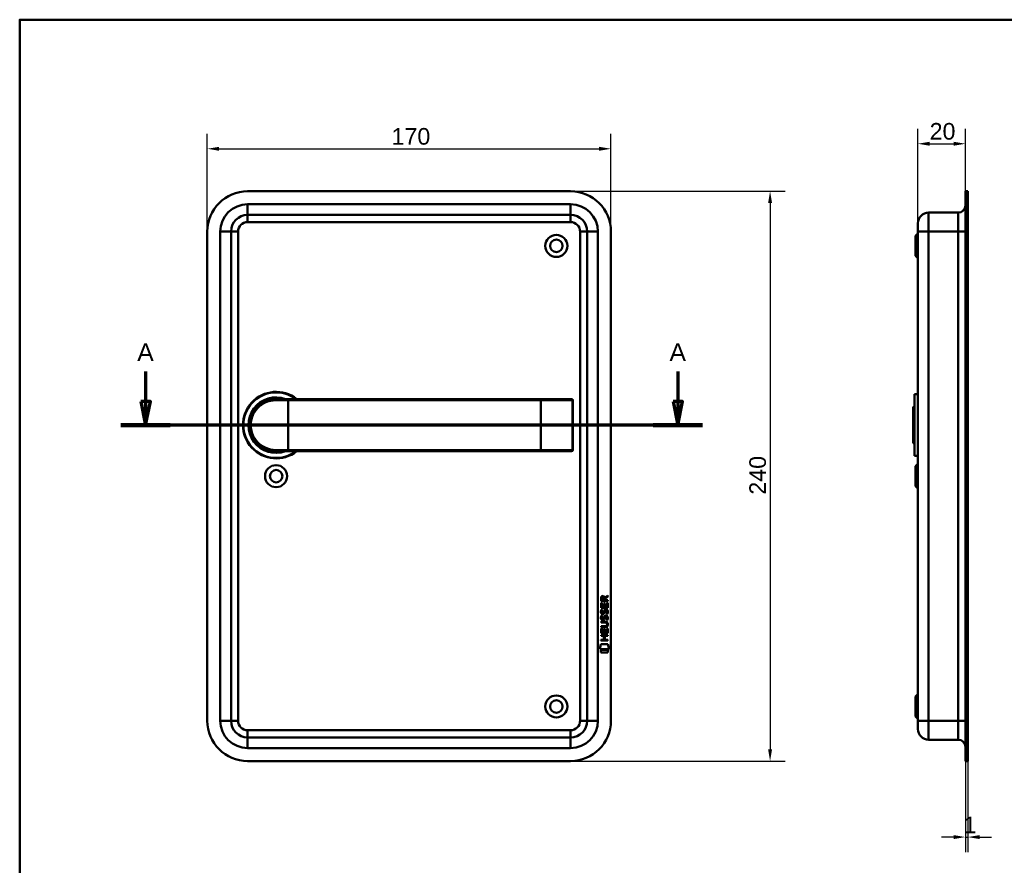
# Model space of a CAD drawing. Header units: millimetres. Extents: x 20 to 833, y 20 to 574.
# Tile 3 of 4: x 20 to 435, y 218 to 574. Entities that reach past the tile are written whole.
import ezdxf

# ---------------------------------------------------------------- set-up
doc = ezdxf.new("R2010")
doc.units = ezdxf.units.MM
doc.header["$LTSCALE"] = 2
for name, color, linetype, lineweight in [('Bemaßungen(DIN)', 7, 'Continuous', 25), ('Schnittansichtslinien(DIN)', 7, 'Continuous', 70), ('Sichtbare Kanten(DIN)', 7, 'Continuous', 50), ('Sichtbare tangentiale Kanten(DIN)', 7, 'Continuous', 50), ('Skizziergeometrie(DIN)', 7, 'Continuous', 50)]:
    doc.layers.add(name, color=color, linetype=linetype, lineweight=lineweight)
doc.styles.add('Aktuell-DINGroßer Text', font='arial.ttf')
doc.styles.add('STANDARD-DIN~0', font='arial.ttf')
doc.dimstyles.new('CAD-LAN', dxfattribs={"dimscale": 2, "dimtxt": 3.5, "dimasz": 2.5, "dimexe": 3.175, "dimexo": 0, "dimgap": 0.8, "dimtad": 1, "dimrnd": 1e-08, "dimtxsty": 'STANDARD-DIN~0', "dimcen": 0.09, "dimdle": 10, "dimclrd": 250, "dimclre": 250, "dimclrt": 250, "dimadec": 0, "dimazin": 2, "dimtfac": 1, "dimtmove": 0, "dimatfit": 3, "dimfxl": 1, "dimtolj": 1, "dimtzin": 0, "dimlwd": 25, "dimlwe": 25, "dimarcsym": 0})

# ---------------------------------------------------------------- blocks, each defined once
blk = doc.blocks.new('Ränder Standardrahmen')
at = {"layer": 'Skizziergeometrie(DIN)', "flags": 128}
blk.add_lwpolyline([(10, 10), (10, 287), (410, 287), (410, 10), (10, 10)], dxfattribs=at)
blk = doc.blocks.new('*D18')
at = {"layer": 'Bemaßungen(DIN)', "color": 250, "linetype": 'Continuous', "lineweight": 25, "true_color": 0x3f3f3f, "transparency": 16777216}
for p, q in [((398.23, 488.25), (398.23, 528.1)), ((418.23, 501.75), (418.23, 528.1)), ((403.23, 521.75), (413.23, 521.75))]:
    blk.add_line(p, q, dxfattribs=at)
at = {"layer": 'Bemaßungen(DIN)', "color": 250, "linetype": 'Continuous', "true_color": 0x3f3f3f, "transparency": 16777216}
for points in [[(403.23, 522.58), (403.23, 520.91), (398.23, 521.75)], [(413.23, 522.58), (413.23, 520.91), (418.23, 521.75)]]:
    blk.add_solid(points, dxfattribs=at)
at = {"layer": 'Defpoints', "color": 0, "linetype": 'Continuous', "transparency": 16777216}
for p in [(418.23, 521.75), (418.23, 501.75), (398.23, 488.25)]:
    blk.add_point(p, dxfattribs=at)
at = {"layer": 'Bemaßungen(DIN)', "color": 250, "linetype": 'Continuous', "lineweight": 25, "true_color": 0x3f3f3f, "transparency": 16777216, "insert": (403.17, 530.49), "char_height": 7, "attachment_point": 1, "style": 'STANDARD-DIN~0'}
blk.add_mtext('\\A1;20', dxfattribs=at)
blk = doc.blocks.new('*D19')
at = {"layer": 'Bemaßungen(DIN)', "color": 250, "linetype": 'Continuous', "lineweight": 25, "true_color": 0x3f3f3f, "transparency": 16777216}
for p, q in [((418.23, 261.75), (418.23, 223.4)), ((419.23, 261.75), (419.23, 223.4)), ((413.23, 229.75), (408.23, 229.75)), ((418.23, 229.75), (419.23, 229.75)), ((424.23, 229.75), (429.23, 229.75))]:
    blk.add_line(p, q, dxfattribs=at)
at = {"layer": 'Bemaßungen(DIN)', "color": 250, "linetype": 'Continuous', "true_color": 0x3f3f3f, "transparency": 16777216}
for points in [[(413.23, 230.58), (413.23, 228.91), (418.23, 229.75)], [(424.23, 230.58), (424.23, 228.91), (419.23, 229.75)]]:
    blk.add_solid(points, dxfattribs=at)
at = {"layer": 'Defpoints', "color": 0, "linetype": 'Continuous', "transparency": 16777216}
for p in [(418.23, 261.75), (419.23, 261.75), (419.23, 229.75)]:
    blk.add_point(p, dxfattribs=at)
at = {"layer": 'Bemaßungen(DIN)', "color": 250, "linetype": 'Continuous', "lineweight": 25, "true_color": 0x3f3f3f, "transparency": 16777216, "insert": (417.44, 238.37), "char_height": 7, "attachment_point": 1, "style": 'STANDARD-DIN~0'}
blk.add_mtext('\\A1;1', dxfattribs=at)
blk = doc.blocks.new('*D20')
at = {"layer": 'Bemaßungen(DIN)', "color": 250, "linetype": 'Continuous', "lineweight": 25, "true_color": 0x3f3f3f, "transparency": 16777216}
for p, q in [((98.99, 484.75), (98.99, 525.98)), ((268.99, 484.75), (268.99, 525.98)), ((103.99, 519.63), (263.99, 519.63))]:
    blk.add_line(p, q, dxfattribs=at)
at = {"layer": 'Bemaßungen(DIN)', "color": 250, "linetype": 'Continuous', "true_color": 0x3f3f3f, "transparency": 16777216}
for points in [[(103.99, 520.46), (103.99, 518.79), (98.99, 519.63)], [(263.99, 520.46), (263.99, 518.79), (268.99, 519.63)]]:
    blk.add_solid(points, dxfattribs=at)
at = {"layer": 'Defpoints', "color": 0, "linetype": 'Continuous', "transparency": 16777216}
for p in [(268.99, 519.63), (98.99, 484.75), (268.99, 484.75)]:
    blk.add_point(p, dxfattribs=at)
at = {"layer": 'Bemaßungen(DIN)', "color": 250, "linetype": 'Continuous', "lineweight": 25, "true_color": 0x3f3f3f, "transparency": 16777216, "insert": (176.59, 528.37), "char_height": 7, "attachment_point": 1, "style": 'STANDARD-DIN~0'}
blk.add_mtext('\\A1;170', dxfattribs=at)
blk = doc.blocks.new('*D21')
at = {"layer": 'Bemaßungen(DIN)', "color": 250, "linetype": 'Continuous', "lineweight": 25, "true_color": 0x3f3f3f, "transparency": 16777216}
for p, q in [((251.99, 501.75), (342.34, 501.75)), ((335.99, 496.75), (335.99, 266.75)), ((251.99, 261.75), (342.34, 261.75))]:
    blk.add_line(p, q, dxfattribs=at)
at = {"layer": 'Bemaßungen(DIN)', "color": 250, "linetype": 'Continuous', "true_color": 0x3f3f3f, "transparency": 16777216}
for points in [[(335.15, 496.75), (336.82, 496.75), (335.99, 501.75)], [(335.15, 266.75), (336.82, 266.75), (335.99, 261.75)]]:
    blk.add_solid(points, dxfattribs=at)
at = {"layer": 'Defpoints', "color": 0, "linetype": 'Continuous', "transparency": 16777216}
for p in [(251.99, 501.75), (251.99, 261.75), (335.99, 261.75)]:
    blk.add_point(p, dxfattribs=at)
at = {"layer": 'Bemaßungen(DIN)', "color": 250, "linetype": 'Continuous', "lineweight": 25, "true_color": 0x3f3f3f, "transparency": 16777216, "insert": (327.24, 373.96), "char_height": 7, "attachment_point": 1, "rotation": 90, "style": 'STANDARD-DIN~0'}
blk.add_mtext('\\A1;240', dxfattribs=at)
blk = doc.blocks.new('2DTransSchnitt0')
at = {"layer": 'Schnittansichtslinien(DIN)', "linetype": 'Continuous'}
for p, q in [((36.51, 212.9), (36.51, 206.62)), ((148.56, 212.9), (148.56, 206.62)), ((35.51, 206.62), (36.51, 201.62)), ((37.51, 206.62), (35.51, 206.62)), ((36.51, 206.62), (36.51, 201.62)), ((36.51, 201.62), (37.51, 206.62)), ((147.56, 206.62), (148.56, 201.62)), ((149.56, 206.62), (147.56, 206.62)), ((148.56, 206.62), (148.56, 201.62)), ((148.56, 201.62), (149.56, 206.62)), ((153.76, 201.62), (31.3, 201.62))]:
    blk.add_line(p, q, dxfattribs=at)
at = {"layer": 'Schnittansichtslinien(DIN)', "linetype": 'Continuous', "lineweight": 140}
for p, q in [((41.71, 201.62), (31.3, 201.62)), ((153.76, 201.62), (143.36, 201.62))]:
    blk.add_line(p, q, dxfattribs=at)
at = {"layer": 'Schnittansichtslinien(DIN)', "linetype": 'Continuous', "flags": 128}
for points in [[(35.51, 206.62), (36.51, 201.62), (37.51, 206.62), (35.51, 206.62)], [(147.56, 206.62), (148.56, 201.62), (149.56, 206.62), (147.56, 206.62)]]:
    blk.add_lwpolyline(points, dxfattribs=at)
at = {"layer": 'Schnittansichtslinien(DIN)'}
for points in [[(35.51, 206.62), (36.51, 201.62), (37.51, 206.62), (35.51, 206.62)], [(147.56, 206.62), (148.56, 201.62), (149.56, 206.62), (147.56, 206.62)]]:
    blk.add_solid(points, dxfattribs=at)
at = {"layer": 'Schnittansichtslinien(DIN)', "char_height": 3.73, "attachment_point": 7, "style": 'Aktuell-DINGroßer Text'}
for insert in [(34.75, 215.12), (146.81, 215.12)]:
    blk.add_mtext('A', dxfattribs=dict(at, insert=insert))

msp = doc.modelspace()

# ---------------------------------------------------------------- linework, layer by layer
at = {"layer": 'Sichtbare Kanten(DIN)'}
for p, q in [((251.986, 501.746), (115.986, 501.746)), ((418.233, 484.746), (418.233, 501.746)), ((419.233, 501.746), (418.233, 501.746)), ((419.233, 484.746), (419.233, 501.746)), ((115.986, 491.746), (251.986, 491.746)), ((402.733, 492.746), (415.233, 492.746)), ((398.233, 484.746), (398.233, 488.246)), ((98.986, 484.746), (98.986, 278.746)), ((108.986, 278.746), (108.986, 484.746)), ((258.986, 484.746), (258.986, 278.746)), ((268.986, 278.746), (268.986, 484.746)), ((397.233, 482.996), (398.233, 483.996)), ((397.233, 474.496), (397.233, 482.996)), ((398.233, 484.746), (398.233, 278.746)), ((418.233, 484.746), (418.233, 278.746)), ((419.233, 484.746), (419.233, 278.746)), ((397.233, 474.496), (398.233, 473.496)), ((396.733, 416.246), (396.733, 390.246)), ((396.733, 416.246), (398.233, 416.246)), ((127.986, 414.246), (132.986, 414.246)), ((239.486, 414.246), (132.986, 414.246)), ((252.36, 414.246), (239.486, 414.246)), ((252.36, 414.246), (252.379, 414.246)), ((252.879, 392.746), (252.879, 413.746)), ((396.233, 410.746), (396.733, 411.246)), ((396.233, 395.746), (396.233, 410.746)), ((396.233, 395.746), (396.733, 395.246)), ((132.986, 392.246), (127.986, 392.246)), ((132.986, 392.246), (239.486, 392.246)), ((239.486, 392.246), (252.36, 392.246)), ((252.379, 392.246), (252.36, 392.246)), ((396.733, 390.246), (398.233, 390.246)), ((397.233, 385.996), (398.233, 386.996)), ((397.233, 377.496), (397.233, 385.996)), ((397.233, 377.496), (398.233, 376.496)), ((264.797, 326.345), (264.799, 328.349)), ((264.799, 328.349), (265.147, 328.349)), ((264.8, 329.075), (264.802, 330.389)), ((267.658, 329.073), (264.8, 329.075)), ((265.147, 328.349), (265.146, 326.722)), ((265.15, 330.345), (265.149, 329.457)), ((265.149, 329.457), (266.167, 329.456)), ((266.041, 326.721), (266.042, 328.168)), ((266.042, 328.168), (266.39, 328.168)), ((266.167, 329.456), (266.168, 330.344)), ((266.39, 328.168), (266.389, 326.721)), ((266.465, 330.705), (267.66, 331.495)), ((267.66, 331.061), (266.517, 330.306)), ((266.517, 330.306), (266.517, 329.456)), ((266.517, 329.456), (267.658, 329.455)), ((267.308, 326.72), (267.309, 328.367)), ((267.309, 328.367), (267.658, 328.367)), ((267.658, 328.367), (267.656, 326.343)), ((267.658, 329.455), (267.658, 329.073)), ((267.66, 331.495), (267.66, 331.061)), ((267.656, 326.343), (264.797, 326.345)), ((264.969, 325.571), (265.308, 325.471)), ((265.146, 326.722), (266.041, 326.721)), ((265.166, 324.24), (265.173, 324.222)), ((265.849, 324.142), (265.86, 324.159)), ((266.389, 326.721), (267.308, 326.72)), ((266.898, 325.268), (266.886, 325.268)), ((264.792, 320.118), (264.793, 320.495)), ((266.462, 320.116), (264.792, 320.118)), ((264.793, 320.495), (266.438, 320.493)), ((264.967, 323.025), (265.306, 322.924)), ((265.164, 321.693), (265.171, 321.676)), ((265.847, 321.595), (265.858, 321.612)), ((266.896, 322.722), (266.884, 322.722)), ((267.342, 319.331), (267.342, 319.341)), ((264.789, 315.607), (264.79, 317.612)), ((267.647, 315.605), (264.789, 315.607)), ((264.79, 317.612), (265.139, 317.611)), ((264.791, 318.183), (264.791, 318.56)), ((264.791, 318.56), (266.461, 318.559)), ((266.437, 318.181), (264.791, 318.183)), ((265.139, 317.611), (265.138, 315.984)), ((265.138, 315.984), (266.032, 315.984)), ((266.032, 315.984), (266.033, 317.43)), ((266.033, 317.43), (266.382, 317.43)), ((266.382, 317.43), (266.381, 315.983)), ((266.381, 315.983), (267.299, 315.983)), ((267.299, 315.983), (267.3, 317.63)), ((267.3, 317.63), (267.649, 317.629)), ((267.649, 317.629), (267.647, 315.605)), ((264.254, 308.925), (264.713, 311.058)), ((264.713, 311.058), (267.719, 311.056)), ((264.785, 312.502), (264.785, 312.879)), ((264.785, 312.879), (266.028, 312.878)), ((267.644, 312.5), (264.785, 312.502)), ((264.787, 314.814), (267.645, 314.812)), ((264.787, 314.437), (264.787, 314.814)), ((266.03, 314.436), (264.787, 314.437)), ((266.028, 312.878), (266.03, 314.436)), ((266.386, 314.436), (266.385, 312.878)), ((266.385, 312.878), (267.644, 312.877)), ((267.645, 314.435), (266.386, 314.436)), ((267.644, 312.877), (267.644, 312.5)), ((267.645, 314.812), (267.645, 314.435)), ((267.719, 311.056), (268.169, 308.922)), ((268.169, 308.922), (264.254, 308.925)), ((264.712, 307.497), (264.713, 308.639)), ((267.709, 307.495), (264.712, 307.497)), ((264.713, 308.639), (267.71, 308.637)), ((267.71, 308.637), (267.709, 307.495)), ((397.233, 288.996), (398.233, 289.996)), ((397.233, 280.496), (397.233, 288.996)), ((397.233, 280.496), (398.233, 279.496)), ((398.233, 275.246), (398.233, 278.746)), ((418.233, 261.746), (418.233, 278.746)), ((419.233, 261.746), (419.233, 278.746)), ((251.986, 271.746), (115.986, 271.746)), ((402.733, 270.746), (415.233, 270.746)), ((115.986, 261.746), (251.986, 261.746)), ((419.233, 261.746), (418.233, 261.746))]:
    msp.add_line(p, q, dxfattribs=at)
for centre, radius in [((245.986, 478.746), 4.65), ((245.986, 478.746), 2.65), ((127.986, 381.746), 4.65), ((127.986, 381.746), 2.65), ((245.986, 284.746), 4.65), ((245.986, 284.746), 2.65)]:
    msp.add_circle(centre, radius, dxfattribs=at)
for centre, radius, start, end in [((115.986, 484.746), 17, 90, 180), ((251.986, 484.746), 17, 0, 90), ((415.233, 495.746), 3, 270, 0), ((115.986, 484.746), 7, 90, 180), ((251.986, 484.746), 7, 0, 90), ((402.733, 488.246), 4.5, 90, 180), ((127.986, 403.246), 14, 51.78679, 308.21321), ((127.986, 403.246), 13.8, 52.8542, 307.1458), ((127.986, 403.246), 11.7, 70.08028, 289.91972), ((127.986, 403.246), 11.6, 71.49137, 288.50863), ((127.986, 403.246), 11.5, 73.04257, 286.95743), ((127.986, 403.246), 11.3, 76.76803, 283.23197), ((252.379, 413.746), 0.5, 0, 90), ((252.379, 392.746), 0.5, 270, 0), ((115.986, 278.746), 17, 180, 270), ((115.986, 278.746), 7, 180, 270), ((251.986, 278.746), 17, 270, 0), ((251.986, 278.746), 7, 270, 0), ((402.733, 275.246), 4.5, 180, 270), ((415.233, 267.746), 3, 0, 90)]:
    msp.add_arc(centre, radius, start, end, dxfattribs=at)
for centre, major_axis, ratio, start_param, end_param in [((266.329, 329.572), (-0.976, 1.274), 0.5180415, 5.9043613, 6.8771057), ((264.936, 329.491), (1.242, 1.64), 0.5994938, 5.878165, 6.7089725), ((266.432, 327.35), (-1.103, -3.296), 0.2312948, 5.9540546, 6.015014), ((265.911, 325.034), (-0.574, -1.004), 0.5438409, 5.8950231, 6.3553168), ((265.791, 324.166), (-0.098, -0.139), 0.3641716, 1.3429, 1.6509781), ((266.238, 323.581), (-0.839, -1.642), 0.4591024, 2.8345951, 3.3559829), ((266.515, 325.051), (-1.192, -3.54), 0.2215161, 5.9678979, 6.0270389), ((265.917, 322.496), (-0.583, -1.012), 0.541605, 5.8985019, 6.3563332), ((265.789, 321.62), (-0.098, -0.139), 0.3641716, 1.3429, 1.6509781), ((262.621, 322.864), (4.808, -4.323), 0.3742014, 5.888113, 6.6064523), ((262.617, 315.819), (4.814, 4.313), 0.3742661, 5.9599282, 6.6783921), ((243.909, 339.168), (23.266, -20.361), 0.1371339, 6.127502, 6.402435), ((266.237, 321.037), (-0.838, -1.64), 0.4594521, 2.8344186, 3.3561114)]:
    msp.add_ellipse(centre, major_axis=major_axis, ratio=ratio, start_param=start_param, end_param=end_param, dxfattribs=at)
for points, knots in [([(127.986, 414.246), (126.329, 414.246), (124.686, 413.866), (123.213, 413.156), (121.74, 412.447), (120.436, 411.412), (119.411, 410.136), (118.385, 408.86), (117.642, 407.341), (117.268, 405.723), (116.894, 404.104), (116.894, 402.384), (117.268, 400.767), (117.642, 399.15), (118.385, 397.632), (119.41, 396.356), (120.435, 395.08), (121.74, 394.044), (123.213, 393.335), (124.686, 392.626), (126.329, 392.246), (127.986, 392.246)], [-3.3432814, -3.3432814, -3.3432814, -3.3432814, -2.8656698, -2.8656698, -2.8656698, -2.3880581, -2.3880581, -2.3880581, -1.9104465, -1.9104465, -1.9104465, -1.4328349, -1.4328349, -1.4328349, -0.9552233, -0.9552233, -0.9552233, -0.4776116, -0.4776116, -0.4776116, 0, 0, 0, 0]), ([(267.342, 319.341), (267.342, 319.388), (267.34, 319.434), (267.323, 319.57), (267.301, 319.657), (267.227, 319.808), (267.18, 319.87), (267.06, 319.975), (266.989, 320.015), (266.772, 320.099), (266.613, 320.116), (266.462, 320.116)], [-0.13394602, -0.13394602, -0.13394602, -0.13394602, -0.11996159, -0.11996159, -0.09310912, -0.09310912, -0.06964663, -0.06964663, -0.04519613, -0.04519613, 0, 0, 0, 0])]:
    msp.add_open_spline(points, degree=3, knots=knots, dxfattribs=at)
for points in [[(264.802, 330.389), (264.816, 330.83), (265.048, 331.293), (265.661, 331.292)], [(266.168, 330.344), (266.168, 330.617), (266.081, 330.943), (265.666, 330.943)], [(264.846, 324.093), (264.755, 324.334), (264.726, 324.567), (264.768, 324.895)], [(264.768, 324.895), (264.786, 325.034), (264.827, 325.241), (264.898, 325.414)], [(265.405, 323.632), (265.181, 323.665), (264.952, 323.811), (264.846, 324.093)], [(264.898, 325.414), (264.918, 325.464), (264.969, 325.571), (264.969, 325.571)], [(265.153, 325.007), (265.089, 324.754), (265.083, 324.53), (265.141, 324.314)], [(265.308, 325.471), (265.308, 325.471), (265.188, 325.144), (265.153, 325.007)], [(265.378, 324.01), (265.524, 323.95), (265.713, 323.986), (265.818, 324.1)], [(265.56, 323.619), (265.459, 323.621), (265.438, 323.627), (265.405, 323.632)], [(266.187, 323.984), (266.072, 323.774), (265.877, 323.615), (265.56, 323.619)], [(265.86, 324.159), (265.929, 324.268), (265.986, 324.432), (266.041, 324.677)], [(266.041, 324.677), (266.125, 325.045), (266.227, 325.256), (266.368, 325.424)], [(266.38, 324.527), (266.326, 324.287), (266.263, 324.122), (266.187, 323.984)], [(266.368, 325.424), (266.461, 325.534), (266.591, 325.606), (266.771, 325.63)], [(266.429, 324.725), (266.421, 324.695), (266.381, 324.529), (266.38, 324.527)], [(266.615, 325.15), (266.544, 325.062), (266.484, 324.924), (266.429, 324.725)], [(266.886, 325.268), (266.764, 325.268), (266.689, 325.236), (266.615, 325.15)], [(266.771, 325.63), (267.058, 325.669), (267.341, 325.568), (267.535, 325.252)], [(267.09, 323.686), (267.09, 323.686), (267.245, 323.94), (267.304, 324.224)], [(267.458, 323.599), (267.438, 323.603), (267.09, 323.686), (267.09, 323.686)], [(267.304, 324.224), (267.372, 324.557), (267.372, 324.833), (267.266, 325.031)], [(267.683, 324.317), (267.653, 323.986), (267.495, 323.656), (267.458, 323.599)], [(267.535, 325.252), (267.645, 325.071), (267.699, 324.852), (267.698, 324.583)], [(267.698, 324.583), (267.698, 324.498), (267.692, 324.412), (267.683, 324.317)], [(264.844, 321.546), (264.753, 321.787), (264.724, 322.02), (264.766, 322.349)], [(264.766, 322.349), (264.784, 322.488), (264.825, 322.695), (264.896, 322.868)], [(265.403, 321.086), (265.179, 321.119), (264.95, 321.264), (264.844, 321.546)], [(264.896, 322.868), (264.916, 322.917), (264.967, 323.025), (264.967, 323.025)], [(265.151, 322.46), (265.087, 322.207), (265.081, 321.983), (265.139, 321.767)], [(265.306, 322.924), (265.306, 322.924), (265.186, 322.598), (265.151, 322.46)], [(265.376, 321.463), (265.522, 321.403), (265.711, 321.439), (265.816, 321.554)], [(265.558, 321.073), (265.457, 321.074), (265.436, 321.081), (265.403, 321.086)], [(266.185, 321.437), (266.07, 321.228), (265.875, 321.069), (265.558, 321.073)], [(265.858, 321.612), (265.927, 321.722), (265.984, 321.885), (266.039, 322.131)], [(266.039, 322.131), (266.123, 322.498), (266.225, 322.71), (266.366, 322.877)], [(266.378, 321.98), (266.324, 321.74), (266.261, 321.575), (266.185, 321.437)], [(266.366, 322.877), (266.459, 322.988), (266.589, 323.06), (266.769, 323.084)], [(266.427, 322.179), (266.419, 322.149), (266.379, 321.983), (266.378, 321.98)], [(266.613, 322.604), (266.542, 322.515), (266.481, 322.377), (266.427, 322.179)], [(266.884, 322.722), (266.762, 322.722), (266.687, 322.689), (266.613, 322.604)], [(266.769, 323.084), (267.056, 323.122), (267.339, 323.022), (267.533, 322.705)], [(267.088, 321.139), (267.088, 321.139), (267.243, 321.393), (267.301, 321.678)], [(267.456, 321.052), (267.436, 321.057), (267.088, 321.139), (267.088, 321.139)], [(267.301, 321.678), (267.37, 322.011), (267.37, 322.287), (267.264, 322.484)], [(267.681, 321.771), (267.651, 321.44), (267.493, 321.11), (267.456, 321.052)], [(267.533, 322.705), (267.643, 322.525), (267.697, 322.306), (267.696, 322.036)], [(267.696, 322.036), (267.696, 321.951), (267.69, 321.866), (267.681, 321.771)]]:
    msp.add_open_spline(points, degree=3, dxfattribs=at)
at = {"layer": 'Sichtbare tangentiale Kanten(DIN)'}
for p, q in [((251.986, 496.246), (115.986, 496.246)), ((115.986, 496.246), (115.986, 491.746)), ((251.986, 496.246), (251.986, 491.746)), ((115.986, 488.746), (115.986, 491.746)), ((251.986, 488.746), (251.986, 491.746)), ((402.733, 492.746), (402.733, 484.746)), ((415.233, 484.746), (415.233, 492.746)), ((115.986, 488.746), (251.986, 488.746)), ((104.486, 484.746), (104.486, 278.746)), ((104.486, 484.746), (108.986, 484.746)), ((111.986, 484.746), (108.986, 484.746)), ((111.986, 278.746), (111.986, 484.746)), ((255.986, 484.746), (255.986, 278.746)), ((255.986, 484.746), (258.986, 484.746)), ((263.486, 484.746), (258.986, 484.746)), ((263.486, 278.746), (263.486, 484.746)), ((398.233, 484.746), (402.733, 484.746)), ((402.733, 484.746), (415.233, 484.746)), ((402.733, 278.746), (402.733, 484.746)), ((418.233, 484.746), (415.233, 484.746)), ((415.233, 484.746), (415.233, 278.746)), ((419.233, 484.746), (418.233, 484.746)), ((132.986, 413.746), (127.928, 413.746)), ((132.986, 414.246), (132.986, 413.746)), ((132.986, 413.746), (239.486, 413.746)), ((132.986, 392.746), (132.986, 413.746)), ((239.486, 414.246), (239.486, 413.746)), ((239.486, 413.746), (252.84, 413.746)), ((239.486, 392.746), (239.486, 413.746)), ((252.879, 413.746), (252.84, 413.746)), ((252.84, 413.746), (252.84, 392.746)), ((127.928, 392.746), (132.986, 392.746)), ((132.986, 392.246), (132.986, 392.746)), ((239.486, 392.746), (132.986, 392.746)), ((252.84, 392.746), (239.486, 392.746)), ((239.486, 392.246), (239.486, 392.746)), ((252.84, 392.746), (252.879, 392.746)), ((108.986, 278.746), (104.486, 278.746)), ((108.986, 278.746), (111.986, 278.746)), ((258.986, 278.746), (255.986, 278.746)), ((258.986, 278.746), (263.486, 278.746)), ((402.733, 278.746), (398.233, 278.746)), ((402.733, 278.746), (415.233, 278.746)), ((402.733, 278.746), (402.733, 270.746)), ((415.233, 278.746), (418.233, 278.746)), ((415.233, 270.746), (415.233, 278.746)), ((419.233, 278.746), (418.233, 278.746)), ((251.986, 274.746), (115.986, 274.746)), ((115.986, 271.746), (115.986, 274.746)), ((251.986, 271.746), (251.986, 274.746)), ((115.986, 271.746), (115.986, 267.246)), ((251.986, 271.746), (251.986, 267.246)), ((115.986, 267.246), (251.986, 267.246))]:
    msp.add_line(p, q, dxfattribs=at)
for centre, radius, start, end in [((115.986, 484.746), 11.5, 90, 180), ((251.986, 484.746), 11.5, 0, 90), ((115.986, 484.746), 4, 90, 180), ((251.986, 484.746), 4, 0, 90), ((115.986, 278.746), 11.5, 180, 270), ((115.986, 278.746), 4, 180, 270), ((251.986, 278.746), 11.5, 270, 0), ((251.986, 278.746), 4, 270, 0)]:
    msp.add_arc(centre, radius, start, end, dxfattribs=at)
for centre, major_axis, ratio, start_param, end_param in [((127.986, 413.746), (0, 0.5), 0.1145038, 0, 1.5707963), ((252.36, 413.746), (0, 0.5), 0.9612617, 4.712389, 6.2831853), ((127.986, 392.746), (0, -0.5), 0.1145038, 4.712389, 6.2831853), ((252.36, 392.746), (0, -0.5), 0.9612617, 0, 1.5707963)]:
    msp.add_ellipse(centre, major_axis=major_axis, ratio=ratio, start_param=start_param, end_param=end_param, dxfattribs=at)
msp.add_open_spline([(127.928, 392.746), (126.329, 392.746), (124.743, 393.109), (123.32, 393.786), (121.898, 394.462), (120.639, 395.451), (119.649, 396.669), (118.659, 397.887), (117.938, 399.335), (117.579, 400.879), (117.219, 402.424), (117.221, 404.065), (117.581, 405.61), (117.941, 407.155), (118.66, 408.604), (119.65, 409.822), (120.639, 411.041), (121.898, 412.029), (123.321, 412.705), (124.743, 413.382), (126.329, 413.746), (127.928, 413.746)], degree=3, knots=[0, 0, 0, 0, 0.4776116, 0.4776116, 0.4776116, 0.9552233, 0.9552233, 0.9552233, 1.4328349, 1.4328349, 1.4328349, 1.9104465, 1.9104465, 1.9104465, 2.3880581, 2.3880581, 2.3880581, 2.8656698, 2.8656698, 2.8656698, 3.3432814, 3.3432814, 3.3432814, 3.3432814], dxfattribs=at)

# ---------------------------------------------------------------- block references
at = {"xscale": 2, "yscale": 2, "zscale": 2}
msp.add_blockref('Ränder Standardrahmen', (0, 0), dxfattribs=at)
at = {"layer": 'Schnittansichtslinien(DIN)', "xscale": 2, "yscale": 2, "zscale": 2}
msp.add_blockref('2DTransSchnitt0', (0, 0), dxfattribs=at)

# ---------------------------------------------------------------- dimensions: what is measured, and where the dimension line sits
at = {"layer": 'Bemaßungen(DIN)', "color": 250, "linetype": 'Continuous', "lineweight": 25, "true_color": 0x3f3f3f}
for base, p1, p2, angle, override, picture, middle in [((268.986, 519.626), (98.986, 484.746), (268.986, 484.746), 180, {"dimgap": 0.8, "dimdec": 2, "dimtol": 0, "dimlim": 0, "dimtp": 0, "dimtm": 0, "dimtdec": 2, "dimtofl": 0, "dimatfit": 1}, '*D20', (183.986, 519.626)), ((418.233, 521.746), (398.233, 488.246), (418.233, 501.746), 180, {"dimgap": 0.8, "dimdec": 2, "dimtol": 0, "dimlim": 0, "dimtp": 0, "dimtm": 0, "dimtdec": 2, "dimtofl": 0, "dimatfit": 1}, '*D18', (408.233, 521.746)), ((335.986, 261.746), (251.986, 501.746), (251.986, 261.746), 90, {"dimgap": 0.8, "dimdec": 2, "dimtol": 0, "dimlim": 0, "dimtp": 0, "dimtm": 0, "dimtdec": 2, "dimtofl": 0, "dimatfit": 1}, '*D21', (335.986, 381.746)), ((419.233, 229.746), (418.233, 261.746), (419.233, 261.746), 180, {"dimgap": 0.8, "dimdec": 2, "dimtol": 0, "dimlim": 0, "dimtp": 0, "dimtm": 0, "dimtdec": 2, "dimtofl": 1, "dimatfit": 1}, '*D19', (418.733, 229.746))]:
    dim = msp.add_linear_dim(base=base, p1=p1, p2=p2, angle=angle, dimstyle='CAD-LAN', override=override, dxfattribs=at)
    dim.commit()
    dim.dimension.update_dxf_attribs({"geometry": picture, "text_midpoint": middle, "dimtype": 160})

doc.saveas('drawing.dxf')
